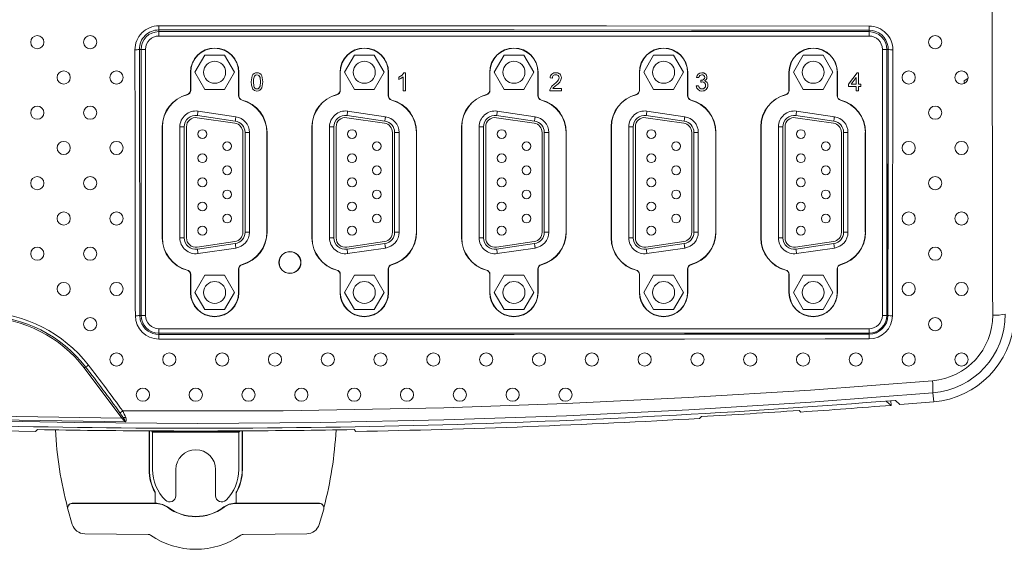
# Model space of a CAD drawing. Header units: millimetres. Extents: x 81 to 359, y 52 to 259.
# Tile 2 of 6: x 154 to 266, y 52 to 112. Entities that reach past the tile are written whole.
import ezdxf

# ---------------------------------------------------------------- set-up
doc = ezdxf.new("R2010")
doc.units = ezdxf.units.MM

msp = doc.modelspace()

# ---------------------------------------------------------------- linework, layer by layer
at = {"color": 7, "linetype": 'Continuous', "lineweight": 15}
for p, q in [((170.198, 110.625), (170.198, 110.429)), ((170.198, 110.429), (250.898, 110.429)), ((170.198, 110.429), (170.198, 109.929)), ((250.898, 109.929), (170.198, 109.929)), ((250.898, 110.598), (250.898, 110.429)), ((250.898, 110.429), (250.898, 109.929)), ((253.051, 108.706), (253.069, 108.42)), ((167.997, 108.421), (168.038, 78.231)), ((167.997, 108.421), (168.014, 108.421)), ((168.014, 108.421), (168.019, 108.421)), ((168.019, 108.421), (168.041, 108.421)), ((168.041, 108.421), (168.189, 108.421)), ((168.189, 78.231), (168.189, 108.421)), ((168.189, 108.421), (168.689, 108.421)), ((168.689, 108.421), (168.689, 78.231)), ((175.423, 107.769), (174.298, 105.821)), ((177.673, 107.769), (175.423, 107.769)), ((178.798, 105.821), (177.673, 107.769)), ((192.423, 107.769), (191.298, 105.821)), ((194.673, 107.769), (192.423, 107.769)), ((195.798, 105.821), (194.673, 107.769)), ((209.423, 107.769), (208.298, 105.821)), ((211.673, 107.769), (209.423, 107.769)), ((212.798, 105.821), (211.673, 107.769)), ((226.423, 107.769), (225.298, 105.821)), ((228.673, 107.769), (226.423, 107.769)), ((229.798, 105.821), (228.673, 107.769)), ((243.423, 107.769), (242.298, 105.821)), ((245.673, 107.769), (243.423, 107.769)), ((246.798, 105.821), (245.673, 107.769)), ((252.406, 78.231), (252.406, 108.421)), ((252.406, 108.421), (252.906, 108.421)), ((253.069, 108.421), (252.906, 108.421)), ((252.906, 108.421), (252.906, 78.231)), ((173.798, 105.821), (173.798, 103.783)), ((173.824, 105.821), (173.798, 105.821)), ((173.824, 105.821), (173.824, 103.783)), ((174.298, 105.821), (175.423, 103.872)), ((177.673, 103.872), (178.798, 105.821)), ((179.271, 105.821), (179.298, 105.821)), ((179.271, 103.152), (179.271, 105.821)), ((179.298, 103.152), (179.298, 105.821)), ((190.798, 105.821), (190.798, 103.783)), ((190.824, 105.821), (190.798, 105.821)), ((190.824, 105.821), (190.824, 103.783)), ((191.298, 105.821), (192.423, 103.872)), ((194.673, 103.872), (195.798, 105.821)), ((196.271, 105.821), (196.298, 105.821)), ((196.271, 103.152), (196.271, 105.821)), ((196.298, 103.152), (196.298, 105.821)), ((197.474, 105.012), (197.474, 105.255)), ((197.948, 103.714), (197.948, 105.315)), ((198.042, 105.768), (198.211, 105.768)), ((198.211, 105.768), (198.211, 103.714)), ((207.798, 105.821), (207.798, 103.783)), ((207.824, 105.821), (207.798, 105.821)), ((207.824, 105.821), (207.824, 103.783)), ((208.298, 105.821), (209.423, 103.872)), ((211.673, 103.872), (212.798, 105.821)), ((213.271, 105.821), (213.298, 105.821)), ((213.271, 103.152), (213.271, 105.821)), ((213.298, 103.152), (213.298, 105.821)), ((214.912, 105.162), (214.649, 105.189)), ((224.798, 105.821), (224.798, 103.783)), ((224.824, 105.821), (224.798, 105.821)), ((224.824, 105.821), (224.824, 103.783)), ((225.298, 105.821), (226.423, 103.872)), ((228.673, 103.872), (229.798, 105.821)), ((230.271, 105.821), (230.298, 105.821)), ((230.271, 103.152), (230.271, 105.821)), ((230.298, 103.152), (230.298, 105.821)), ((231.56, 105.215), (231.297, 105.241)), ((241.798, 105.821), (241.798, 103.783)), ((241.824, 105.821), (241.798, 105.821)), ((241.824, 105.821), (241.824, 103.783)), ((242.298, 105.821), (243.423, 103.872)), ((245.673, 103.872), (246.798, 105.821)), ((247.271, 105.821), (247.298, 105.821)), ((247.271, 103.152), (247.271, 105.821)), ((247.298, 103.152), (247.298, 105.821)), ((248.55, 104.478), (249.525, 105.742)), ((249.446, 105.218), (248.876, 104.478)), ((249.446, 104.478), (249.446, 105.218)), ((249.525, 105.742), (249.709, 105.742)), ((249.709, 105.742), (249.709, 104.478)), ((231.27, 104.267), (231.534, 104.293)), ((231.768, 104.688), (231.795, 104.925)), ((248.55, 104.214), (248.55, 104.478)), ((249.446, 104.214), (248.55, 104.214)), ((248.876, 104.478), (249.446, 104.478)), ((249.446, 103.714), (249.446, 104.214)), ((249.709, 104.478), (249.973, 104.478)), ((249.709, 104.214), (249.709, 103.714)), ((249.973, 104.214), (249.709, 104.214)), ((249.973, 104.478), (249.973, 104.214)), ((261.688, 104.863), (262.142, 105.138)), ((173.432, 103.274), (173.425, 103.299)), ((173.824, 103.783), (173.798, 103.783)), ((175.423, 103.872), (177.673, 103.872)), ((179.271, 103.152), (179.298, 103.152)), ((190.432, 103.274), (190.425, 103.299)), ((190.824, 103.783), (190.798, 103.783)), ((192.423, 103.872), (194.673, 103.872)), ((196.271, 103.152), (196.298, 103.152)), ((198.211, 103.714), (197.948, 103.714)), ((207.432, 103.274), (207.425, 103.299)), ((207.824, 103.783), (207.798, 103.783)), ((209.423, 103.872), (211.673, 103.872)), ((213.271, 103.152), (213.298, 103.152)), ((215.966, 103.714), (214.622, 103.714)), ((214.961, 103.977), (215.966, 103.977)), ((215.966, 103.977), (215.966, 103.714)), ((224.432, 103.274), (224.425, 103.299)), ((224.824, 103.783), (224.798, 103.783)), ((226.423, 103.872), (228.673, 103.872)), ((230.271, 103.152), (230.298, 103.152)), ((241.432, 103.274), (241.425, 103.299)), ((241.824, 103.783), (241.798, 103.783)), ((243.423, 103.872), (245.673, 103.872)), ((247.271, 103.152), (247.298, 103.152)), ((249.709, 103.714), (249.446, 103.714)), ((179.663, 102.643), (179.67, 102.668)), ((196.663, 102.643), (196.67, 102.668)), ((213.663, 102.643), (213.67, 102.668)), ((230.663, 102.643), (230.67, 102.668)), ((247.663, 102.643), (247.67, 102.668)), ((178.886, 100.281), (174.586, 100.912)), ((174.659, 101.407), (178.959, 100.776)), ((195.886, 100.281), (191.586, 100.912)), ((191.659, 101.407), (195.959, 100.776)), ((212.886, 100.281), (208.586, 100.912)), ((208.659, 101.407), (212.959, 100.776)), ((229.886, 100.281), (225.586, 100.912)), ((225.659, 101.407), (229.959, 100.776)), ((246.886, 100.281), (242.586, 100.912)), ((242.659, 101.407), (246.959, 100.776)), ((170.598, 99.626), (170.598, 87.026)), ((170.624, 99.626), (170.598, 99.626)), ((170.624, 99.626), (170.624, 87.026)), ((172.598, 87.026), (172.598, 99.626)), ((172.598, 99.626), (173.098, 99.626)), ((173.098, 99.626), (173.098, 87.026)), ((173.348, 99.626), (173.348, 87.026)), ((178.85, 100.034), (174.55, 100.665)), ((187.598, 99.626), (187.598, 87.026)), ((187.624, 99.626), (187.598, 99.626)), ((187.624, 99.626), (187.624, 87.026)), ((189.598, 99.626), (190.098, 99.626)), ((189.598, 87.026), (189.598, 99.626)), ((190.098, 99.626), (190.098, 87.026)), ((190.348, 99.626), (190.348, 87.026)), ((195.85, 100.034), (191.55, 100.665)), ((204.598, 99.626), (204.598, 87.026)), ((204.624, 99.626), (204.598, 99.626)), ((204.624, 99.626), (204.624, 87.026)), ((206.598, 99.626), (207.098, 99.626)), ((206.598, 87.026), (206.598, 99.626)), ((207.098, 99.626), (207.098, 87.026)), ((207.348, 99.626), (207.348, 87.026)), ((212.85, 100.034), (208.55, 100.665)), ((221.598, 99.626), (221.598, 87.026)), ((221.624, 99.626), (221.598, 99.626)), ((221.624, 99.626), (221.624, 87.026)), ((223.598, 87.026), (223.598, 99.626)), ((223.598, 99.626), (224.098, 99.626)), ((224.098, 99.626), (224.098, 87.026)), ((224.348, 99.626), (224.348, 87.026)), ((229.85, 100.034), (225.55, 100.665)), ((238.598, 99.626), (238.598, 87.026)), ((238.624, 99.626), (238.598, 99.626)), ((238.624, 99.626), (238.624, 87.026)), ((240.598, 99.626), (241.098, 99.626)), ((240.598, 87.026), (240.598, 99.626)), ((241.098, 99.626), (241.098, 87.026)), ((241.348, 99.626), (241.348, 87.026)), ((246.85, 100.034), (242.55, 100.665)), ((179.748, 87.657), (179.748, 98.995)), ((179.998, 87.657), (179.998, 98.995)), ((179.998, 98.995), (180.498, 98.995)), ((180.498, 98.995), (180.498, 87.657)), ((182.471, 98.995), (182.498, 98.995)), ((182.471, 87.657), (182.471, 98.995)), ((182.498, 87.657), (182.498, 98.995)), ((196.748, 87.657), (196.748, 98.995)), ((196.998, 87.657), (196.998, 98.995)), ((196.998, 98.995), (197.498, 98.995)), ((197.498, 98.995), (197.498, 87.657)), ((199.471, 98.995), (199.498, 98.995)), ((199.471, 87.657), (199.471, 98.995)), ((199.498, 87.657), (199.498, 98.995)), ((213.748, 87.657), (213.748, 98.995)), ((213.998, 87.657), (213.998, 98.995)), ((213.998, 98.995), (214.498, 98.995)), ((214.498, 98.995), (214.498, 87.657)), ((216.471, 98.995), (216.498, 98.995)), ((216.471, 87.657), (216.471, 98.995)), ((216.498, 87.657), (216.498, 98.995)), ((230.748, 87.657), (230.748, 98.995)), ((230.998, 87.657), (230.998, 98.995)), ((230.998, 98.995), (231.498, 98.995)), ((231.498, 98.995), (231.498, 87.657)), ((233.471, 98.995), (233.498, 98.995)), ((233.471, 87.657), (233.471, 98.995)), ((233.498, 87.657), (233.498, 98.995)), ((247.748, 87.657), (247.748, 98.995)), ((247.998, 87.657), (247.998, 98.995)), ((247.998, 98.995), (248.498, 98.995)), ((248.498, 98.995), (248.498, 87.657)), ((250.471, 98.995), (250.498, 98.995)), ((250.471, 87.657), (250.471, 98.995)), ((250.498, 87.657), (250.498, 98.995)), ((179.998, 87.657), (180.498, 87.657)), ((182.471, 87.657), (182.498, 87.657)), ((196.998, 87.657), (197.498, 87.657)), ((199.471, 87.657), (199.498, 87.657)), ((213.998, 87.657), (214.498, 87.657)), ((216.471, 87.657), (216.498, 87.657)), ((230.998, 87.657), (231.498, 87.657)), ((233.471, 87.657), (233.498, 87.657)), ((247.998, 87.657), (248.498, 87.657)), ((250.471, 87.657), (250.498, 87.657)), ((170.624, 87.026), (170.598, 87.026)), ((172.598, 87.026), (173.098, 87.026)), ((174.55, 85.987), (178.85, 86.618)), ((174.586, 85.739), (178.886, 86.37)), ((187.624, 87.026), (187.598, 87.026)), ((189.598, 87.026), (190.098, 87.026)), ((191.55, 85.987), (195.85, 86.618)), ((191.586, 85.739), (195.886, 86.37)), ((204.624, 87.026), (204.598, 87.026)), ((206.598, 87.026), (207.098, 87.026)), ((208.55, 85.987), (212.85, 86.618)), ((208.586, 85.739), (212.886, 86.37)), ((221.624, 87.026), (221.598, 87.026)), ((223.598, 87.026), (224.098, 87.026)), ((225.55, 85.987), (229.85, 86.618)), ((225.586, 85.739), (229.886, 86.37)), ((238.624, 87.026), (238.598, 87.026)), ((240.598, 87.026), (241.098, 87.026)), ((242.55, 85.987), (246.85, 86.618)), ((242.586, 85.739), (246.886, 86.37)), ((178.959, 85.876), (174.659, 85.245)), ((195.959, 85.876), (191.659, 85.245)), ((212.959, 85.876), (208.659, 85.245)), ((229.959, 85.876), (225.659, 85.245)), ((246.959, 85.876), (242.659, 85.245)), ((179.663, 84.008), (179.67, 83.983)), ((196.663, 84.008), (196.67, 83.983)), ((213.663, 84.008), (213.67, 83.983)), ((230.663, 84.008), (230.67, 83.983)), ((247.663, 84.008), (247.67, 83.983)), ((173.432, 83.377), (173.425, 83.352)), ((173.798, 82.869), (173.798, 80.831)), ((173.824, 82.869), (173.798, 82.869)), ((173.824, 82.869), (173.824, 80.831)), ((175.423, 82.779), (174.298, 80.831)), ((177.673, 82.779), (175.423, 82.779)), ((178.798, 80.831), (177.673, 82.779)), ((179.271, 83.5), (179.298, 83.5)), ((179.271, 80.831), (179.271, 83.5)), ((179.298, 80.831), (179.298, 83.5)), ((190.432, 83.377), (190.425, 83.352)), ((190.798, 82.869), (190.798, 80.831)), ((190.824, 82.869), (190.798, 82.869)), ((190.824, 82.869), (190.824, 80.831)), ((192.423, 82.779), (191.298, 80.831)), ((194.673, 82.779), (192.423, 82.779)), ((195.798, 80.831), (194.673, 82.779)), ((196.271, 83.5), (196.298, 83.5)), ((196.271, 80.831), (196.271, 83.5)), ((196.298, 80.831), (196.298, 83.5)), ((207.432, 83.377), (207.425, 83.352)), ((207.798, 82.869), (207.798, 80.831)), ((207.824, 82.869), (207.798, 82.869)), ((207.824, 82.869), (207.824, 80.831)), ((209.423, 82.779), (208.298, 80.831)), ((211.673, 82.779), (209.423, 82.779)), ((212.798, 80.831), (211.673, 82.779)), ((213.271, 83.5), (213.298, 83.5)), ((213.271, 80.831), (213.271, 83.5)), ((213.298, 80.831), (213.298, 83.5)), ((224.432, 83.377), (224.425, 83.352)), ((224.798, 82.869), (224.798, 80.831)), ((224.824, 82.869), (224.798, 82.869)), ((224.824, 82.869), (224.824, 80.831)), ((226.423, 82.779), (225.298, 80.831)), ((228.673, 82.779), (226.423, 82.779)), ((229.798, 80.831), (228.673, 82.779)), ((230.271, 83.5), (230.298, 83.5)), ((230.271, 80.831), (230.271, 83.5)), ((230.298, 80.831), (230.298, 83.5)), ((241.432, 83.377), (241.425, 83.352)), ((241.798, 82.869), (241.798, 80.831)), ((241.824, 82.869), (241.798, 82.869)), ((241.824, 82.869), (241.824, 80.831)), ((243.423, 82.779), (242.298, 80.831)), ((245.673, 82.779), (243.423, 82.779)), ((246.798, 80.831), (245.673, 82.779)), ((247.271, 83.5), (247.298, 83.5)), ((247.271, 80.831), (247.271, 83.5)), ((247.298, 80.831), (247.298, 83.5)), ((173.824, 80.831), (173.798, 80.831)), ((174.298, 80.831), (175.423, 78.882)), ((177.673, 78.882), (178.798, 80.831)), ((179.271, 80.831), (179.298, 80.831)), ((190.824, 80.831), (190.798, 80.831)), ((191.298, 80.831), (192.423, 78.882)), ((194.673, 78.882), (195.798, 80.831)), ((196.271, 80.831), (196.298, 80.831)), ((207.824, 80.831), (207.798, 80.831)), ((208.298, 80.831), (209.423, 78.882)), ((211.673, 78.882), (212.798, 80.831)), ((213.271, 80.831), (213.298, 80.831)), ((224.824, 80.831), (224.798, 80.831)), ((225.298, 80.831), (226.423, 78.882)), ((228.673, 78.882), (229.798, 80.831)), ((230.271, 80.831), (230.298, 80.831)), ((241.824, 80.831), (241.798, 80.831)), ((242.298, 80.831), (243.423, 78.882)), ((245.673, 78.882), (246.798, 80.831)), ((247.271, 80.831), (247.298, 80.831)), ((175.423, 78.882), (177.673, 78.882)), ((192.423, 78.882), (194.673, 78.882)), ((209.423, 78.882), (211.673, 78.882)), ((226.423, 78.882), (228.673, 78.882)), ((243.423, 78.882), (245.673, 78.882)), ((168.038, 78.231), (168.056, 78.231)), ((168.056, 78.231), (168.082, 78.231)), ((168.082, 78.231), (168.189, 78.231)), ((168.189, 78.231), (168.689, 78.231)), ((252.406, 78.231), (252.906, 78.231)), ((253.028, 78.231), (252.906, 78.231)), ((170.198, 76.722), (170.198, 76.222)), ((170.198, 76.722), (250.898, 76.722)), ((250.898, 76.222), (170.198, 76.222)), ((170.198, 76.074), (170.198, 76.222)), ((250.898, 76.722), (250.898, 76.222)), ((250.898, 76.102), (250.898, 76.222)), ((165.997, 66.563), (161.733, 72.273)), ((258.151, 69.431), (258.236, 68.417)), ((252.868, 68.474), (252.865, 68.509)), ((252.868, 68.474), (253.398, 68.022)), ((253.398, 68.022), (253.356, 68.548)), ((242.956, 67.442), (243.148, 67.263)), ((231.84, 66.74), (231.648, 66.537)), ((156.408, 65.269), (156.198, 65.062)), ((169.098, 65.122), (169.098, 60.731)), ((169.129, 60.731), (169.129, 65.121)), ((169.398, 65.103), (169.398, 65.12)), ((169.504, 64.996), (169.398, 65.103)), ((169.504, 64.996), (169.504, 60.731)), ((179.292, 64.996), (179.398, 65.103)), ((179.292, 60.731), (179.292, 64.996)), ((179.398, 65.12), (179.398, 65.103)), ((179.666, 65.121), (179.666, 60.731)), ((179.698, 60.731), (179.698, 65.122)), ((192.598, 65.062), (192.387, 65.269)), ((169.129, 60.731), (169.098, 60.731)), ((172.142, 60.731), (172.142, 57.754)), ((176.654, 60.731), (176.654, 57.754)), ((179.666, 60.731), (179.698, 60.731)), ((169.798, 58.11), (169.798, 58.045)), ((169.798, 56.909), (169.798, 58.045)), ((178.998, 58.045), (178.998, 58.11)), ((178.998, 58.045), (178.998, 56.909)), ((160.371, 54.502), (159.861, 56.258)), ((159.964, 56.713), (159.947, 56.692)), ((169.798, 56.909), (160.36, 56.909)), ((169.798, 56.908), (169.798, 56.909)), ((171.195, 56.492), (171.183, 56.464)), ((177.612, 56.464), (177.6, 56.492)), ((178.998, 56.909), (178.998, 56.908)), ((188.435, 56.909), (178.998, 56.909)), ((188.424, 54.502), (188.934, 56.258)), ((188.848, 56.692), (188.831, 56.713))]:
    msp.add_line(p, q, dxfattribs=at)
at = {"color": 7, "linetype": 'Continuous', "lineweight": 15, "flags": 128}
for points in [[(264.945, 78.265), (264.937, 81.256), (264.904, 93.219), (264.832, 119.405)], [(170.196, 111.086), (171.196, 111.086), (175.196, 111.086), (191.196, 111.085), (221.063, 111.076), (250.918, 111.059)], [(250.898, 110.598), (230.735, 110.611), (210.566, 110.619), (190.383, 110.624), (170.198, 110.625)], [(253.069, 108.421), (253.061, 108.609), (253.051, 108.706)], [(167.536, 78.192), (167.535, 79.189), (167.529, 83.176), (167.508, 99.127), (167.495, 108.382)], [(253.028, 78.231), (253.048, 93.248), (253.067, 107.096), (253.069, 108.421)], [(253.069, 108.42), (253.068, 107.423), (253.062, 103.436), (253.041, 87.484), (253.028, 78.23)], [(253.59, 108.382), (253.589, 107.385), (253.584, 103.397), (253.562, 87.446), (253.549, 78.192)], [(180.694, 104.727), (180.804, 105.411), (180.893, 105.561), (181.02, 105.679), (181.18, 105.748), (181.353, 105.768)], [(181.076, 105.39), (180.972, 105.027), (180.958, 104.728)], [(181.748, 104.728), (181.7, 105.226), (181.655, 105.343), (181.578, 105.442), (181.473, 105.509), (181.35, 105.531)], [(181.353, 105.768), (181.525, 105.747), (181.685, 105.679), (181.813, 105.562), (181.898, 105.41), (182.011, 104.727)], [(197.474, 105.255), (197.833, 105.499), (198.042, 105.768)], [(197.948, 105.315), (197.695, 105.124), (197.474, 105.012)], [(180.894, 103.885), (180.722, 104.342), (180.694, 104.727)], [(180.958, 104.728), (181.005, 104.231), (181.049, 104.114), (181.126, 104.016), (181.23, 103.948), (181.353, 103.924)], [(181.353, 103.924), (181.475, 103.948), (181.579, 104.016), (181.656, 104.114), (181.7, 104.231), (181.748, 104.728)], [(182.011, 104.727), (181.901, 104.043), (181.812, 103.894), (181.685, 103.776), (181.525, 103.707), (181.353, 103.687)], [(214.65, 103.896), (214.873, 104.258), (215.124, 104.482)], [(231.939, 104.716), (231.842, 104.706), (231.768, 104.688)], [(231.795, 104.925), (231.817, 104.923), (231.833, 104.922)], [(181.353, 103.687), (181.072, 103.746), (180.894, 103.885)], [(214.622, 103.714), (214.63, 103.817), (214.65, 103.896)], [(174.586, 100.912), (174.6, 101.008), (174.614, 101.101), (174.627, 101.187), (174.638, 101.262), (174.647, 101.323), (174.653, 101.369), (174.657, 101.397), (174.659, 101.407)], [(178.886, 100.281), (178.9, 100.378), (178.914, 100.47), (178.927, 100.556), (178.938, 100.631), (178.947, 100.692), (178.953, 100.738), (178.957, 100.766), (178.959, 100.776)], [(191.586, 100.912), (191.6, 101.008), (191.614, 101.101), (191.627, 101.187), (191.638, 101.262), (191.647, 101.323), (191.653, 101.369), (191.657, 101.397), (191.659, 101.407)], [(195.886, 100.281), (195.9, 100.378), (195.914, 100.47), (195.927, 100.556), (195.938, 100.631), (195.947, 100.692), (195.953, 100.738), (195.957, 100.766), (195.959, 100.776)], [(208.586, 100.912), (208.6, 101.008), (208.614, 101.101), (208.627, 101.187), (208.638, 101.262), (208.647, 101.323), (208.653, 101.369), (208.658, 101.397), (208.659, 101.407)], [(212.886, 100.281), (212.9, 100.378), (212.914, 100.47), (212.927, 100.556), (212.938, 100.631), (212.947, 100.692), (212.953, 100.738), (212.957, 100.766), (212.959, 100.776)], [(225.586, 100.912), (225.6, 101.008), (225.614, 101.101), (225.627, 101.187), (225.638, 101.262), (225.647, 101.323), (225.653, 101.369), (225.657, 101.397), (225.659, 101.407)], [(229.886, 100.281), (229.9, 100.378), (229.914, 100.47), (229.927, 100.556), (229.938, 100.631), (229.947, 100.692), (229.953, 100.738), (229.957, 100.766), (229.959, 100.776)], [(242.586, 100.912), (242.6, 101.008), (242.614, 101.101), (242.627, 101.187), (242.638, 101.262), (242.647, 101.323), (242.653, 101.369), (242.657, 101.397), (242.659, 101.407)], [(246.886, 100.281), (246.9, 100.378), (246.914, 100.47), (246.927, 100.556), (246.938, 100.631), (246.947, 100.692), (246.953, 100.738), (246.957, 100.766), (246.959, 100.776)], [(178.959, 85.876), (178.957, 85.885), (178.953, 85.913), (178.947, 85.959), (178.938, 86.021), (178.927, 86.096), (178.914, 86.181), (178.9, 86.274), (178.886, 86.37)], [(195.959, 85.876), (195.957, 85.885), (195.953, 85.913), (195.947, 85.959), (195.938, 86.021), (195.927, 86.096), (195.914, 86.181), (195.9, 86.274), (195.886, 86.37)], [(212.959, 85.876), (212.957, 85.885), (212.953, 85.913), (212.947, 85.959), (212.938, 86.021), (212.927, 86.096), (212.914, 86.181), (212.9, 86.274), (212.886, 86.37)], [(229.959, 85.876), (229.957, 85.885), (229.953, 85.913), (229.947, 85.959), (229.938, 86.021), (229.927, 86.096), (229.914, 86.181), (229.9, 86.274), (229.886, 86.37)], [(246.959, 85.876), (246.957, 85.885), (246.953, 85.913), (246.947, 85.959), (246.938, 86.021), (246.927, 86.096), (246.914, 86.181), (246.9, 86.274), (246.886, 86.37)], [(174.659, 85.245), (174.657, 85.254), (174.653, 85.282), (174.647, 85.328), (174.638, 85.39), (174.627, 85.465), (174.614, 85.55), (174.6, 85.643), (174.586, 85.739)], [(191.659, 85.245), (191.657, 85.254), (191.653, 85.282), (191.647, 85.328), (191.638, 85.39), (191.627, 85.465), (191.614, 85.55), (191.6, 85.643), (191.586, 85.739)], [(208.659, 85.245), (208.658, 85.254), (208.653, 85.282), (208.647, 85.328), (208.638, 85.39), (208.627, 85.465), (208.614, 85.55), (208.6, 85.643), (208.586, 85.739)], [(225.659, 85.245), (225.657, 85.254), (225.653, 85.282), (225.647, 85.328), (225.638, 85.39), (225.627, 85.465), (225.614, 85.55), (225.6, 85.643), (225.586, 85.739)], [(242.659, 85.245), (242.657, 85.254), (242.653, 85.282), (242.647, 85.328), (242.638, 85.39), (242.627, 85.465), (242.614, 85.55), (242.6, 85.643), (242.586, 85.739)], [(168.038, 78.231), (168.092, 77.753), (168.139, 77.581)], [(170.198, 76.074), (190.386, 76.075), (210.576, 76.08), (230.739, 76.089), (250.898, 76.102)], [(250.899, 76.101), (249.899, 76.1), (245.903, 76.098), (229.912, 76.088), (200.058, 76.077), (170.198, 76.073)], [(250.918, 75.563), (249.919, 75.562), (245.922, 75.56), (229.932, 75.55), (200.067, 75.539), (170.196, 75.536)], [(166.101, 67.386), (184.337, 67.401), (202.577, 67.744), (216.467, 68.224), (230.348, 68.895), (244.228, 69.757), (258.093, 70.808)], [(166.413, 66.147), (149.483, 66.422), (132.561, 66.978), (116.573, 67.763), (100.602, 68.8), (92.627, 69.413), (90.634, 69.576)], [(258.151, 69.431), (244.289, 68.379), (230.412, 67.517), (216.509, 66.844), (202.597, 66.362), (188.624, 66.07), (174.648, 65.971), (160.659, 66.064), (146.673, 66.349), (132.655, 66.829), (118.646, 67.503), (104.637, 68.37), (90.644, 69.431)], [(90.657, 69.986), (92.649, 69.823), (100.623, 69.211), (116.589, 68.175), (132.573, 67.39), (149.28, 66.839), (165.997, 66.563)], [(253.87, 68.589), (253.905, 68.557), (254.398, 68.102)], [(166.145, 66.66), (166.049, 66.806), (165.782, 67.182)], [(166.44, 66.661), (166.489, 66.459), (166.492, 66.275), (166.473, 66.218), (166.416, 66.149), (166.413, 66.147)], [(169.772, 58.143), (169.772, 58.157), (169.773, 58.206)], [(179.022, 58.206), (179.022, 58.192), (179.023, 58.143)], [(169.798, 58.045), (169.786, 58.112), (169.772, 58.143)], [(179.023, 58.143), (179.001, 58.08), (178.998, 58.045)], [(160.36, 56.909), (160.352, 56.898), (160.343, 56.886)], [(169.98, 56.867), (169.987, 56.888), (169.992, 56.904)], [(171.183, 56.464), (170.586, 56.773), (169.98, 56.867)], [(169.992, 56.904), (170.669, 56.781), (171.195, 56.492)], [(177.6, 56.492), (178.207, 56.809), (178.803, 56.904)], [(178.815, 56.867), (178.153, 56.754), (177.612, 56.464)], [(178.803, 56.904), (178.808, 56.888), (178.815, 56.867)], [(188.452, 56.886), (188.443, 56.898), (188.435, 56.909)], [(168.993, 53.371), (165.381, 53.402), (161.78, 53.449)], [(168.993, 53.371), (169.139, 53.348), (169.273, 53.282)], [(179.522, 53.282), (179.655, 53.348), (179.803, 53.371)], [(187.015, 53.449), (183.421, 53.402), (179.803, 53.371)]]:
    msp.add_lwpolyline(points, dxfattribs=at)
at = {"color": 7, "linetype": 'Continuous', "lineweight": 15}
for centre, radius in [((156.398, 109.231), 0.75), ((162.398, 109.231), 0.75), ((258.398, 109.231), 0.75), ((176.548, 105.821), 1.25), ((193.548, 105.821), 1.25), ((210.548, 105.821), 1.25), ((227.548, 105.821), 1.25), ((244.548, 105.821), 1.25), ((159.398, 105.231), 0.75), ((165.398, 105.231), 0.75), ((255.398, 105.231), 0.75), ((261.398, 105.231), 0.75), ((156.398, 101.231), 0.75), ((162.398, 101.231), 0.75), ((258.398, 101.231), 0.75), ((175.153, 98.806), 0.5), ((192.153, 98.806), 0.5), ((209.153, 98.806), 0.5), ((226.153, 98.806), 0.5), ((243.153, 98.806), 0.5), ((159.398, 97.231), 0.75), ((165.398, 97.231), 0.75), ((177.973, 97.436), 0.5), ((194.973, 97.436), 0.5), ((211.973, 97.436), 0.5), ((228.973, 97.436), 0.5), ((245.973, 97.436), 0.5), ((255.398, 97.231), 0.75), ((261.398, 97.231), 0.75), ((175.153, 96.066), 0.5), ((192.153, 96.066), 0.5), ((209.153, 96.066), 0.5), ((226.153, 96.066), 0.5), ((243.153, 96.066), 0.5), ((177.973, 94.696), 0.5), ((194.973, 94.696), 0.5), ((211.973, 94.696), 0.5), ((228.973, 94.696), 0.5), ((245.973, 94.696), 0.5), ((156.398, 93.231), 0.75), ((162.398, 93.231), 0.75), ((258.398, 93.231), 0.75), ((175.153, 93.326), 0.5), ((192.153, 93.326), 0.5), ((209.153, 93.326), 0.5), ((226.153, 93.326), 0.5), ((243.153, 93.326), 0.5), ((177.973, 91.956), 0.5), ((194.973, 91.956), 0.5), ((211.973, 91.956), 0.5), ((228.973, 91.956), 0.5), ((245.973, 91.956), 0.5), ((175.153, 90.586), 0.5), ((192.153, 90.586), 0.5), ((209.153, 90.586), 0.5), ((226.153, 90.586), 0.5), ((243.153, 90.586), 0.5), ((159.398, 89.231), 0.75), ((165.398, 89.231), 0.75), ((177.973, 89.216), 0.5), ((194.973, 89.216), 0.5), ((211.973, 89.216), 0.5), ((228.973, 89.216), 0.5), ((245.973, 89.216), 0.5), ((255.398, 89.231), 0.75), ((261.398, 89.231), 0.75), ((175.153, 87.846), 0.5), ((192.153, 87.846), 0.5), ((209.153, 87.846), 0.5), ((226.153, 87.846), 0.5), ((243.153, 87.846), 0.5), ((156.398, 85.231), 0.75), ((162.398, 85.231), 0.75), ((185.098, 84.231), 1.25), ((185.098, 84.231), 1.224), ((258.398, 85.231), 0.75), ((159.398, 81.231), 0.75), ((165.398, 81.231), 0.75), ((176.548, 80.831), 1.25), ((193.548, 80.831), 1.25), ((210.548, 80.831), 1.25), ((227.548, 80.831), 1.25), ((244.548, 80.831), 1.25), ((255.398, 81.231), 0.75), ((261.398, 81.231), 0.75), ((162.398, 77.231), 0.75), ((258.398, 77.231), 0.75), ((165.398, 73.231), 0.75), ((171.398, 73.231), 0.75), ((177.398, 73.231), 0.75), ((183.398, 73.231), 0.75), ((189.398, 73.231), 0.75), ((195.398, 73.231), 0.75), ((201.398, 73.231), 0.75), ((207.398, 73.231), 0.75), ((213.398, 73.231), 0.75), ((219.398, 73.231), 0.75), ((225.398, 73.231), 0.75), ((231.398, 73.231), 0.75), ((237.398, 73.231), 0.75), ((243.398, 73.231), 0.75), ((249.398, 73.231), 0.75), ((255.398, 73.231), 0.75), ((261.398, 73.231), 0.75), ((168.398, 69.231), 0.75), ((174.398, 69.231), 0.75), ((180.398, 69.231), 0.75), ((186.398, 69.231), 0.75), ((192.398, 69.231), 0.75), ((198.398, 69.231), 0.75), ((204.398, 69.231), 0.75), ((210.398, 69.231), 0.75), ((216.398, 69.231), 0.75)]:
    msp.add_circle(centre, radius, dxfattribs=at)
for centre, radius, start, end in [((170.196, 108.385), 2.701, 89.99605, 180.06995), ((221.498, 110.982), 51.301, 179.88363, 180.39832), ((248.083, 110.955), 2.837, 352.77276, 2.09922), ((250.917, 108.385), 2.674, 359.92772, 89.96712), ((170.198, 108.424), 2.201, 90.00329, 180.09669), ((170.198, 108.421), 2.009, 90, 180), ((170.198, 108.421), 1.509, 90, 180), ((250.896, 108.424), 2.173, 7.44175, 89.94811), ((250.898, 108.421), 2.009, 0, 90), ((250.898, 108.421), 1.509, 0, 90), ((176.548, 105.821), 2.75, 0, 180), ((176.548, 105.821), 2.724, 0, 180), ((193.548, 105.821), 2.75, 0, 180), ((193.548, 105.821), 2.724, 0, 180), ((210.548, 105.821), 2.75, 0, 180), ((210.548, 105.821), 2.724, 0, 180), ((227.548, 105.821), 2.75, 0, 180), ((227.548, 105.821), 2.724, 0, 180), ((244.548, 105.821), 2.75, 0, 180), ((244.548, 105.821), 2.724, 0, 180), ((167.615, 110.084), 1.707, 265.97497, 282.9321), ((253.464, 110.211), 1.834, 257.56985, 273.9515), ((181.346, 105.204), 0.328, 89.26443, 145.23807), ((215.254, 105.164), 0.606, 84.99808, 177.69761), ((215.269, 105.176), 0.357, 84.7561, 182.1343), ((214.626, 105.437), 1.077, 297.53413, 347.21439), ((215.33, 105.186), 0.346, 2.10287, 94.69233), ((215.364, 105.196), 0.576, 0.55603, 95.65136), ((214.786, 105.367), 1.165, 300.03631, 351.82506), ((231.883, 105.179), 0.589, 88.55568, 173.92707), ((231.9, 105.191), 0.341, 88.97897, 175.89347), ((231.883, 105.255), 0.336, 261.5042, 357.01488), ((231.937, 105.224), 0.546, 2.28916, 94.13894), ((231.924, 105.237), 0.295, 0.03219, 93.54221), ((232.045, 105.247), 0.437, 291.05588, 359.89726), ((216.747, 102.471), 2.337, 126.1339, 139.86688), ((231.888, 104.306), 0.619, 183.63084, 271.97645), ((231.919, 104.31), 0.385, 182.43993, 270.06144), ((231.939, 104.335), 0.649, 267.41479, 359.69706), ((231.931, 104.317), 0.393, 268.17354, 2.46321), ((231.953, 104.345), 0.372, 358.28827, 92.14244), ((232.099, 104.36), 0.489, 356.69069, 77.8642), ((258.898, 104.326), 2.842, 4.69488, 10.90539), ((174.398, 99.626), 3.8, 104.82182, 180), ((174.398, 99.626), 3.774, 104.82182, 180), ((173.298, 103.783), 0.5, 284.82182, 0), ((173.298, 103.783), 0.526, 284.82182, 0), ((179.798, 103.152), 0.526, 180, 255.17818), ((179.798, 103.152), 0.5, 180, 255.17818), ((191.398, 99.626), 3.8, 104.82182, 180), ((191.398, 99.626), 3.774, 104.82182, 180), ((190.298, 103.783), 0.5, 284.82182, 0), ((190.298, 103.783), 0.526, 284.82182, 0), ((196.798, 103.152), 0.526, 180, 255.17818), ((196.798, 103.152), 0.5, 180, 255.17818), ((208.398, 99.626), 3.8, 104.82182, 180), ((208.398, 99.626), 3.774, 104.82182, 180), ((207.298, 103.783), 0.5, 284.82182, 0), ((207.298, 103.783), 0.526, 284.82182, 0), ((213.798, 103.152), 0.526, 180, 255.17818), ((213.798, 103.152), 0.5, 180, 255.17818), ((225.398, 99.626), 3.8, 104.82182, 180), ((225.398, 99.626), 3.774, 104.82182, 180), ((224.298, 103.783), 0.5, 284.82182, 0), ((224.298, 103.783), 0.526, 284.82182, 0), ((230.798, 103.152), 0.526, 180, 255.17818), ((230.798, 103.152), 0.5, 180, 255.17818), ((242.398, 99.626), 3.8, 104.82182, 180), ((242.398, 99.626), 3.774, 104.82182, 180), ((241.298, 103.783), 0.5, 284.82182, 0), ((241.298, 103.783), 0.526, 284.82182, 0), ((247.798, 103.152), 0.526, 180, 255.17818), ((247.798, 103.152), 0.5, 180, 255.17818), ((178.698, 98.995), 3.774, 0, 75.17818), ((178.698, 98.995), 3.8, 0, 75.17818), ((195.698, 98.995), 3.774, 0, 75.17818), ((195.698, 98.995), 3.8, 0, 75.17818), ((212.698, 98.995), 3.774, 0, 75.17818), ((212.698, 98.995), 3.8, 0, 75.17818), ((229.698, 98.995), 3.774, 0, 75.17818), ((229.698, 98.995), 3.8, 0, 75.17818), ((246.698, 98.995), 3.774, 0, 75.17818), ((246.698, 98.995), 3.8, 0, 75.17818), ((174.398, 99.626), 1.8, 81.65266, 180), ((174.398, 99.626), 1.3, 81.65266, 180), ((178.698, 98.995), 1.8, 0, 81.65266), ((191.398, 99.626), 1.8, 81.65266, 180), ((191.398, 99.626), 1.3, 81.65266, 180), ((195.698, 98.995), 1.8, 0, 81.65266), ((208.398, 99.626), 1.8, 81.65266, 180), ((208.398, 99.626), 1.3, 81.65266, 180), ((212.698, 98.995), 1.8, 0, 81.65266), ((225.398, 99.626), 1.8, 81.65266, 180), ((225.398, 99.626), 1.3, 81.65266, 180), ((229.698, 98.995), 1.8, 0, 81.65266), ((242.398, 99.626), 1.8, 81.65266, 180), ((242.398, 99.626), 1.3, 81.65266, 180), ((246.698, 98.995), 1.8, 0, 81.65266), ((174.398, 99.626), 1.05, 81.65266, 180), ((178.698, 98.995), 1.05, 0, 81.65266), ((178.698, 98.995), 1.3, 0, 81.65266), ((191.398, 99.626), 1.05, 81.65266, 180), ((195.698, 98.995), 1.05, 0, 81.65266), ((195.698, 98.995), 1.3, 0, 81.65266), ((208.398, 99.626), 1.05, 81.65266, 180), ((212.698, 98.995), 1.05, 0, 81.65266), ((212.698, 98.995), 1.3, 0, 81.65266), ((225.398, 99.626), 1.05, 81.65266, 180), ((229.698, 98.995), 1.05, 0, 81.65266), ((229.698, 98.995), 1.3, 0, 81.65266), ((242.398, 99.626), 1.05, 81.65266, 180), ((246.698, 98.995), 1.05, 0, 81.65266), ((246.698, 98.995), 1.3, 0, 81.65266), ((178.698, 87.657), 1.05, 278.34734, 0), ((178.698, 87.657), 1.3, 278.34734, 0), ((178.698, 87.657), 1.8, 278.34734, 0), ((178.698, 87.657), 3.774, 284.82182, 0), ((178.698, 87.657), 3.8, 284.82182, 0), ((195.698, 87.657), 1.05, 278.34734, 0), ((195.698, 87.657), 1.3, 278.34734, 0), ((195.698, 87.657), 1.8, 278.34734, 0), ((195.698, 87.657), 3.774, 284.82182, 0), ((195.698, 87.657), 3.8, 284.82182, 0), ((212.698, 87.657), 1.05, 278.34734, 0), ((212.698, 87.657), 1.3, 278.34734, 0), ((212.698, 87.657), 1.8, 278.34734, 0), ((212.698, 87.657), 3.774, 284.82182, 0), ((212.698, 87.657), 3.8, 284.82182, 0), ((229.698, 87.657), 1.05, 278.34734, 0), ((229.698, 87.657), 1.3, 278.34734, 0), ((229.698, 87.657), 1.8, 278.34734, 0), ((229.698, 87.657), 3.774, 284.82182, 0), ((229.698, 87.657), 3.8, 284.82182, 0), ((246.698, 87.657), 1.05, 278.34734, 0), ((246.698, 87.657), 1.3, 278.34734, 0), ((246.698, 87.657), 1.8, 278.34734, 0), ((246.698, 87.657), 3.774, 284.82182, 0), ((246.698, 87.657), 3.8, 284.82182, 0), ((174.398, 87.026), 3.8, 180, 255.17818), ((174.398, 87.026), 3.774, 180, 255.17818), ((174.398, 87.026), 1.8, 180, 278.34734), ((174.398, 87.026), 1.3, 180, 278.34734), ((174.398, 87.026), 1.05, 180, 278.34734), ((191.398, 87.026), 3.8, 180, 255.17818), ((191.398, 87.026), 3.774, 180, 255.17818), ((191.398, 87.026), 1.8, 180, 278.34734), ((191.398, 87.026), 1.3, 180, 278.34734), ((191.398, 87.026), 1.05, 180, 278.34734), ((208.398, 87.026), 3.8, 180, 255.17818), ((208.398, 87.026), 3.774, 180, 255.17818), ((208.398, 87.026), 1.8, 180, 278.34734), ((208.398, 87.026), 1.3, 180, 278.34734), ((208.398, 87.026), 1.05, 180, 278.34734), ((225.398, 87.026), 3.8, 180, 255.17818), ((225.398, 87.026), 3.774, 180, 255.17818), ((225.398, 87.026), 1.8, 180, 278.34734), ((225.398, 87.026), 1.3, 180, 278.34734), ((225.398, 87.026), 1.05, 180, 278.34734), ((242.398, 87.026), 3.8, 180, 255.17818), ((242.398, 87.026), 3.774, 180, 255.17818), ((242.398, 87.026), 1.8, 180, 278.34734), ((242.398, 87.026), 1.3, 180, 278.34734), ((242.398, 87.026), 1.05, 180, 278.34734), ((179.798, 83.5), 0.526, 104.82182, 180), ((179.798, 83.5), 0.5, 104.82182, 180), ((196.798, 83.5), 0.526, 104.82182, 180), ((196.798, 83.5), 0.5, 104.82182, 180), ((213.798, 83.5), 0.526, 104.82182, 180), ((213.798, 83.5), 0.5, 104.82182, 180), ((230.798, 83.5), 0.526, 104.82182, 180), ((230.798, 83.5), 0.5, 104.82182, 180), ((247.798, 83.5), 0.526, 104.82182, 180), ((247.798, 83.5), 0.5, 104.82182, 180), ((173.298, 82.869), 0.5, 0, 75.17818), ((173.298, 82.869), 0.526, 0, 75.17818), ((190.298, 82.869), 0.5, 0, 75.17818), ((190.298, 82.869), 0.526, 0, 75.17818), ((207.298, 82.869), 0.5, 0, 75.17818), ((207.298, 82.869), 0.526, 0, 75.17818), ((224.298, 82.869), 0.5, 0, 75.17818), ((224.298, 82.869), 0.526, 0, 75.17818), ((241.298, 82.869), 0.5, 0, 75.17818), ((241.298, 82.869), 0.526, 0, 75.17818), ((176.548, 80.831), 2.75, 180, 0), ((176.548, 80.831), 2.724, 180, 0), ((193.548, 80.831), 2.75, 180, 0), ((193.548, 80.831), 2.724, 180, 0), ((210.548, 80.831), 2.75, 180, 0), ((210.548, 80.831), 2.724, 180, 0), ((227.548, 80.831), 2.75, 180, 0), ((227.548, 80.831), 2.724, 180, 0), ((244.548, 80.831), 2.75, 180, 0), ((244.548, 80.831), 2.724, 180, 0), ((150.025, 63.155), 15.405, 37.7919, 88.59422), ((257.408, 78.364), 8.964, 274.75579, 0.11686), ((265.256, 83.218), 4.962, 266.40681, 282.98374), ((150.035, 63.211), 14.798, 37.76503, 88.60578), ((150.033, 63.195), 14.997, 37.7691, 88.60683), ((167.656, 79.894), 1.707, 265.97584, 282.93142), ((170.196, 78.196), 2.66, 180.08468, 270.00617), ((170.198, 78.234), 2.159, 197.59514, 269.99744), ((170.198, 78.233), 2.16, 197.58182, 269.98545), ((170.198, 78.231), 2.009, 180, 270), ((170.198, 78.231), 1.509, 180, 270), ((250.896, 78.234), 2.132, 270.04136, 359.92226), ((250.898, 78.231), 2.009, 270, 0), ((250.898, 78.231), 1.509, 270, 0), ((250.897, 78.232), 2.131, 270.04768, 359.9444), ((250.917, 78.196), 2.632, 270.03526, 359.9132), ((253.423, 80.021), 1.834, 257.56877, 273.95235), ((257.479, 78.248), 7.466, 274.71161, 0.1278), ((257.398, 78.382), 10, 274.80923, 356.35372), ((240.381, 75.664), 70.184, 179.66586, 180.10498), ((247.082, 75.692), 3.839, 358.07317, 6.11584), ((162.404, 71.469), 1.047, 119.50317, 129.82323), ((160.86, 74.199), 2.089, 299.47975, 309.828), ((3.797, -50.11), 199.992, 35.90796, 37.76879), ((3.802, -50.155), 200.392, 35.91319, 37.77407), ((248.7, 69.723), 9.455, 358.23322, 6.59007), ((174.398, 1064.897), 999.473, 268.467544, 274.560667), ((174.398, 1064.897), 1000, 274.588566, 274.809231), ((174.398, 1064.897), 1000, 265.468912, 268.957159), ((164.86, 68.972), 2.014, 297.27359, 308.046), ((160.744, 64.443), 6.113, 21.27817, 28.78999), ((174.398, 1064.897), 999.808, 273.293634, 273.93192), ((174.398, 1064.897), 1000, 273.942195, 274.531088), ((166.907, 65.334), 1.529, 119.88911, 126.52183), ((84.635, -15.445), 115.521, 44.93473, 45.22659), ((166.291, 67.076), 0.441, 250.65107, 289.73405), ((164.181, 65.303), 2.387, 20.70948, 34.63259), ((174.398, 1064.897), 1000, 271.042841, 273.281978), ((174.398, 1064.897), 999.789, 268.969019, 269.71346), ((201.648, 67.494), 43.25, 182.99419, 194.86192), ((174.398, 1064.897), 999.789, 269.71346, 270.28654), ((174.398, 1064.897), 999.807, 269.713465, 270.286535), ((174.398, 1064.897), 999.913, 269.719568, 270.280432), ((174.398, 1064.897), 999.789, 270.28654, 271.030981), ((147.148, 67.494), 43.25, 345.1706, 357.00581), ((174.398, 60.731), 2.256, 0, 180), ((174.398, 60.731), 5.3, 180, 209.2223), ((174.398, 60.731), 5.269, 180, 208.62948), ((174.398, 60.731), 4.894, 180, 225.19984), ((174.398, 60.731), 4.894, 314.80016, 0), ((174.398, 60.731), 5.269, 331.37052, 0), ((174.398, 60.731), 5.3, 330.7777, 0), ((169.598, 58.11), 0.2, 359.99854, 28.66496), ((179.197, 58.11), 0.2, 151.33504, 180.00146), ((171.443, 57.753), 0.699, 225.10099, 0.09697), ((177.353, 57.753), 0.699, 179.90133, 314.89888), ((160.342, 56.388), 0.498, 89.92364, 195.12649), ((160.343, 56.457), 0.452, 87.79717, 145.97555), ((174.398, 60.729), 5.341, 232.99423, 307.00577), ((174.398, 60.692), 5.281, 232.66987, 307.33013), ((188.445, 56.443), 0.466, 34.90372, 91.22615), ((188.453, 56.388), 0.498, 344.84956, 90.10031), ((161.805, 54.951), 1.502, 197.36384, 269.06612), ((186.99, 54.951), 1.502, 270.9438, 342.62624), ((174.398, 60.715), 9.028, 235.41649, 304.58351)]:
    msp.add_arc(centre, radius, start, end, dxfattribs=at)
for centre, major_axis, start_param, end_param in [((174.398, 58.292), (81.77, 0), 4.5396497, 4.6583366), ((169.998, 56.908), (0.2, 0), 3.1415927, 4.2960534), ((174.398, 57.082), (11.08, 0), 4.2960534, 4.3035029), ((174.398, 57.082), (11.08, 0), 5.1212751, 5.1287245), ((174.398, 58.292), (81.77, 0), 4.7664414, 4.8851282), ((178.798, 56.908), (0.2, 0), 5.1287245, 6.2831853)]:
    msp.add_ellipse(centre, major_axis=major_axis, ratio=0.0174551, start_param=start_param, end_param=end_param, dxfattribs=at)

doc.saveas('drawing.dxf')
